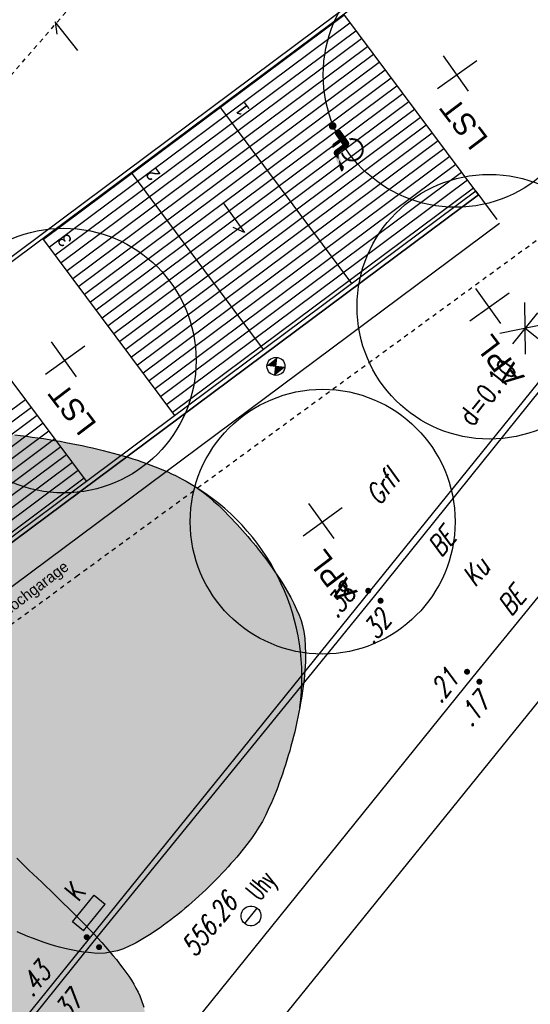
# Model space of a CAD drawing. Header units: metres. Extents: x 2 to 485, y 6 to 594.
# Tile 166 of 176: x 392 to 404, y 372 to 394. Entities that reach past the tile are written whole.
import ezdxf
from ezdxf.enums import TextEntityAlignment as Align

# ---------------------------------------------------------------- set-up
doc = ezdxf.new("R2010")
doc.units = ezdxf.units.M
doc.header["$LTSCALE"] = 0.0125
for name, pattern in [('237-14_Züricher Str._GL_3_RW_2014-11-28_bea$0$STRICHLINIE2', [9.525, 6.35, -3.175]), ('260241_A_bea$0$GESTRICHELT', [0.4, 0.2, -0.2]), ('AUSGEZOGEN', [1, 1, 0])]:
    doc.linetypes.add(name, pattern=pattern)
for name, color, linetype in [('237-14_Züricher Str._GL_3_RW_2014-11-28_bea$0$_GRU_Regenwasser', 150, '237-14_Züricher Str._GL_3_RW_2014-11-28_bea$0$STRICHLINIE2'), ('260241_A_bea$0$B07_FLSTGR', 9, 'Continuous'), ('260241_A_bea$0$B10_GEBAEUDE', 1, 'Continuous'), ('260241_A_bea$0$B23_EINFASS', 5, 'Continuous'), ('260241_A_bea$0$B28_VEINFASS_TXT', 5, 'Continuous'), ('260241_A_bea$0$B30_BEWSYM', 3, 'Continuous'), ('260241_A_bea$0$B31_BEWLIN', 3, 'Continuous'), ('260241_A_bea$0$B38_SPARTEN1_SYM', 2, 'Continuous'), ('260241_A_bea$0$B39_SPARTEN1_LIN', 2, 'Continuous'), ('260241_A_bea$0$B53_HAUPTHOEHEN', 4, 'Continuous'), ('260241_A_bea$0$B54_HOEHEN', 253, 'Continuous'), ('EVNPRMARY__', 193, 'AUSGEZOGEN'), ('f_baum', 3, 'Continuous'), ('f_einfassung', 51, 'Continuous'), ('f_schraff', 251, 'Continuous'), ('f_text_100', 7, 'Continuous'), ('f_weg', 2, 'Continuous')]:
    doc.layers.add(name, color=color, linetype=linetype)
doc.layers.add('260241_A_bea$0$f_fill_baum', color=86, linetype='Continuous', lineweight=18)
doc.styles.add('260241_A_bea$0$ROMANS', font='ROMANS')
doc.styles.add('260241_A_bea$0$SIMPLEX8', font='SIMPLEX8')

# ---------------------------------------------------------------- blocks, each defined once
blk = doc.blocks.new('260241_A_bea$0$BEL_MAST')
for p, q in [((0.15, 0.25), (-0.15, 0.5)), ((-0.15, 0.25), (0.15, 0.5)), ((-0.15, 0.375), (0.15, 0.375)), ((0, 0), (0, 0.375))]:
    blk.add_line(p, q)
blk.add_circle((0, 0), 0.05)
blk = doc.blocks.new('260241_A_bea$0$HOEHENPKT_DOPP')
at = {"const_width": 0.15}
for points in [[(-0.075, 0.4, 1), (0.075, 0.4, 1)], [(-0.075, -0.4, 1), (0.075, -0.4, 1)]]:
    blk.add_lwpolyline(points, format="xyb", close=True, dxfattribs=at)
blk = doc.blocks.new('260241_A_bea$0$Laubbaum_Stamm')
at = {"lineweight": -2}
blk.add_hatch(color=256, dxfattribs=at).paths.add_polyline_path([(0, 0.5, -1), (0, -0.5, -1)], flags=0)

msp = doc.modelspace()

# ---------------------------------------------------------------- hatches: boundary and pattern name
at = {"layer": '260241_A_bea$0$f_fill_baum'}
h = msp.add_hatch(color=256, dxfattribs=at)
h.dxf.hatch_style = 1
h.paths.add_polyline_path([(386.431, 383.621), (386.487, 383.723), (386.566, 383.817), (386.666, 383.903), (386.766, 383.989), (386.886, 384.067), (387.024, 384.138), (387.162, 384.209), (387.317, 384.272), (387.488, 384.328), (387.658, 384.384), (387.843, 384.432), (388.041, 384.473), (388.24, 384.515), (388.451, 384.549), (388.672, 384.577), (388.782, 384.59), (388.895, 384.602), (389.01, 384.612), (389.125, 384.622), (389.243, 384.631), (389.362, 384.638), (389.481, 384.645), (389.602, 384.651), (389.725, 384.655), (389.848, 384.659), (389.973, 384.661), (390.099, 384.662), (390.225, 384.663), (390.352, 384.662), (390.48, 384.66), (390.607, 384.657), (390.735, 384.653), (390.864, 384.647), (390.993, 384.642), (391.123, 384.635), (391.253, 384.626), (391.383, 384.617), (391.513, 384.607), (391.643, 384.595), (391.773, 384.583), (391.903, 384.57), (392.033, 384.555), (392.163, 384.541), (392.293, 384.526), (392.422, 384.509), (392.55, 384.491), (392.678, 384.472), (392.805, 384.452), (392.932, 384.432), (393.058, 384.411), (393.183, 384.388), (393.308, 384.365), (393.431, 384.341), (393.553, 384.315), (393.674, 384.289), (393.793, 384.262), (393.911, 384.233), (394.029, 384.205), (394.145, 384.175), (394.258, 384.144), (394.372, 384.114), (394.484, 384.083), (394.593, 384.05), (394.702, 384.017), (394.808, 383.982), (394.911, 383.946), (395.014, 383.91), (395.114, 383.873), (395.211, 383.835), (395.308, 383.797), (395.402, 383.758), (395.493, 383.718), (395.583, 383.677), (395.669, 383.635), (395.752, 383.592), (395.835, 383.549), (395.914, 383.505), (395.989, 383.46), (396.064, 383.416), (396.135, 383.371), (396.201, 383.325), (396.306, 383.251), (396.418, 383.161), (396.534, 383.058), (396.649, 382.955), (396.768, 382.84), (396.888, 382.716), (396.948, 382.654), (397.009, 382.59), (397.069, 382.524), (397.129, 382.458), (397.189, 382.39), (397.249, 382.321), (397.309, 382.252), (397.368, 382.181), (397.427, 382.11), (397.486, 382.039), (397.544, 381.967), (397.601, 381.894), (397.658, 381.821), (397.713, 381.747), (397.767, 381.673), (397.82, 381.599), (397.872, 381.524), (397.922, 381.45), (398.023, 381.303), (398.116, 381.156), (398.199, 381.014), (398.281, 380.871), (398.353, 380.732), (398.411, 380.601), (398.47, 380.471), (398.515, 380.348), (398.544, 380.236), (398.579, 380.101), (398.6, 379.945), (398.608, 379.773), (398.616, 379.601), (398.611, 379.413), (398.596, 379.214), (398.581, 379.015), (398.556, 378.806), (398.522, 378.592), (398.505, 378.485), (398.486, 378.377), (398.465, 378.269), (398.444, 378.16), (398.42, 378.05), (398.395, 377.94), (398.37, 377.83), (398.343, 377.72), (398.314, 377.611), (398.286, 377.503), (398.256, 377.395), (398.225, 377.289), (398.194, 377.182), (398.161, 377.077), (398.127, 376.974), (398.093, 376.87), (398.057, 376.769), (398.021, 376.67), (397.985, 376.572), (397.948, 376.476), (397.911, 376.384), (397.873, 376.292), (397.834, 376.203), (397.795, 376.118), (397.717, 375.949), (397.638, 375.797), (397.559, 375.666), (397.485, 375.544), (397.393, 375.412), (397.287, 375.273), (397.233, 375.203), (397.176, 375.132), (397.116, 375.059), (397.056, 374.987), (396.993, 374.914), (396.927, 374.84), (396.861, 374.766), (396.793, 374.692), (396.723, 374.617), (396.653, 374.543), (396.581, 374.469), (396.507, 374.396), (396.433, 374.322), (396.357, 374.249), (396.28, 374.177), (396.202, 374.104), (396.123, 374.032), (396.043, 373.962), (395.964, 373.892), (395.884, 373.823), (395.803, 373.756), (395.723, 373.69), (395.642, 373.626), (395.562, 373.565), (395.482, 373.503), (395.402, 373.444), (395.322, 373.388), (395.242, 373.331), (395.163, 373.277), (395.085, 373.227), (395.007, 373.178), (394.931, 373.132), (394.856, 373.09), (394.781, 373.048), (394.707, 373.01), (394.635, 372.977), (394.492, 372.911), (394.358, 372.864), (394.236, 372.839), (394.079, 372.807), (393.897, 372.804), (393.696, 372.824), (393.595, 372.834), (393.49, 372.849), (393.381, 372.87), (393.272, 372.891), (393.16, 372.918), (393.045, 372.949), (392.93, 372.98), (392.812, 373.016), (392.692, 373.056), (392.572, 373.097), (392.451, 373.142), (392.328, 373.191), (392.205, 373.239), (392.081, 373.291), (391.956, 373.346), (391.831, 373.401), (391.706, 373.459), (391.581, 373.519), (391.456, 373.579), (391.332, 373.642), (391.209, 373.707), (391.087, 373.772), (390.966, 373.839), (390.847, 373.908), (390.728, 373.976), (390.611, 374.046), (390.497, 374.116), (390.382, 374.186), (390.271, 374.257), (390.164, 374.328), (390.057, 374.399), (389.954, 374.471), (389.856, 374.542), (389.758, 374.613), (389.665, 374.683), (389.577, 374.753), (389.489, 374.823), (389.407, 374.892), (389.331, 374.959), (389.256, 375.027), (389.187, 375.093), (389.127, 375.157), (389.073, 375.212), (389.016, 375.275), (388.957, 375.344), (388.897, 375.413), (388.834, 375.488), (388.769, 375.568), (388.705, 375.648), (388.639, 375.733), (388.573, 375.82), (388.507, 375.908), (388.441, 375.999), (388.376, 376.09), (388.31, 376.181), (388.245, 376.272), (388.182, 376.362), (388.12, 376.453), (388.06, 376.543), (388.004, 376.63), (387.947, 376.717), (387.894, 376.801), (387.845, 376.88), (387.796, 376.959), (387.752, 377.033), (387.714, 377.1), (387.661, 377.194), (387.608, 377.297), (387.554, 377.408), (387.501, 377.519), (387.447, 377.639), (387.393, 377.766), (387.339, 377.893), (387.285, 378.026), (387.232, 378.165), (387.178, 378.304), (387.125, 378.448), (387.073, 378.596), (387.021, 378.745), (386.97, 378.898), (386.921, 379.054), (386.871, 379.21), (386.823, 379.369), (386.777, 379.53), (386.731, 379.691), (386.687, 379.854), (386.645, 380.017), (386.604, 380.181), (386.565, 380.345), (386.529, 380.509), (386.493, 380.672), (386.459, 380.835), (386.429, 380.995), (386.398, 381.155), (386.371, 381.313), (386.347, 381.467), (386.323, 381.622), (386.303, 381.773), (386.288, 381.92), (386.273, 382.067), (386.262, 382.21), (386.256, 382.347), (386.249, 382.483), (386.247, 382.614), (386.25, 382.737), (386.254, 382.861), (386.263, 382.978), (386.277, 383.086), (386.305, 383.301), (386.355, 383.483)])
h = msp.add_hatch(color=256, dxfattribs=at)
h.dxf.hatch_style = 1
h.paths.add_polyline_path([(389.229, 378.164), (389.322, 378.118), (389.418, 378.055), (389.515, 377.978), (389.612, 377.9), (389.711, 377.808), (389.81, 377.706), (389.91, 377.604), (390.01, 377.492), (390.11, 377.374), (390.211, 377.256), (390.312, 377.132), (390.411, 377.005), (390.51, 376.877), (390.607, 376.747), (390.702, 376.618), (390.798, 376.489), (390.892, 376.362), (390.982, 376.24), (391.072, 376.118), (391.159, 376), (391.242, 375.891), (391.325, 375.782), (391.404, 375.681), (391.478, 375.594), (391.538, 375.522), (391.605, 375.447), (391.677, 375.369), (391.75, 375.292), (391.828, 375.212), (391.91, 375.129), (391.992, 375.046), (392.079, 374.961), (392.169, 374.873), (392.258, 374.785), (392.351, 374.694), (392.446, 374.602), (392.542, 374.511), (392.64, 374.418), (392.739, 374.323), (392.837, 374.228), (392.936, 374.132), (393.036, 374.035), (393.136, 373.938), (393.236, 373.84), (393.335, 373.742), (393.434, 373.644), (393.533, 373.546), (393.629, 373.448), (393.725, 373.349), (393.819, 373.25), (393.91, 373.152), (394, 373.053), (394.087, 372.955), (394.17, 372.858), (394.253, 372.761), (394.332, 372.664), (394.405, 372.569), (394.479, 372.474), (394.548, 372.381), (394.61, 372.289), (394.671, 372.196), (394.726, 372.105), (394.774, 372.016), (394.822, 371.928), (394.862, 371.842), (394.894, 371.758), (394.956, 371.589), (394.984, 371.43), (394.969, 371.285), (394.961, 371.2), (394.936, 371.104), (394.898, 370.999), (394.86, 370.893), (394.808, 370.779), (394.746, 370.659), (394.684, 370.539), (394.611, 370.414), (394.531, 370.287), (394.451, 370.161), (394.364, 370.032), (394.272, 369.905), (394.179, 369.777), (394.082, 369.651), (393.983, 369.529), (393.884, 369.408), (393.783, 369.291), (393.684, 369.182), (393.584, 369.073), (393.485, 368.972), (393.39, 368.882), (393.295, 368.791), (393.204, 368.712), (393.12, 368.648), (393.049, 368.594), (392.97, 368.541), (392.885, 368.49), (392.801, 368.44), (392.711, 368.391), (392.615, 368.344), (392.519, 368.297), (392.417, 368.251), (392.311, 368.207), (392.204, 368.163), (392.092, 368.121), (391.977, 368.081), (391.863, 368.042), (391.745, 368.005), (391.624, 367.97), (391.502, 367.934), (391.378, 367.9), (391.252, 367.869), (391.126, 367.838), (390.998, 367.809), (390.868, 367.782), (390.739, 367.756), (390.609, 367.733), (390.479, 367.712), (390.349, 367.691), (390.218, 367.672), (390.088, 367.656), (389.957, 367.64), (389.827, 367.627), (389.698, 367.616), (389.57, 367.606), (389.443, 367.598), (389.318, 367.593), (389.194, 367.589), (389.072, 367.588), (388.953, 367.59), (388.714, 367.593), (388.488, 367.608), (388.281, 367.637), (388.073, 367.665), (387.885, 367.706), (387.723, 367.763), (387.592, 367.808), (387.449, 367.874), (387.298, 367.956), (387.222, 367.996), (387.144, 368.04), (387.064, 368.088), (386.985, 368.137), (386.904, 368.189), (386.823, 368.244), (386.741, 368.299), (386.659, 368.357), (386.576, 368.417), (386.494, 368.478), (386.411, 368.542), (386.328, 368.608), (386.245, 368.674), (386.163, 368.742), (386.081, 368.811), (385.999, 368.88), (385.917, 368.951), (385.837, 369.023), (385.757, 369.095), (385.678, 369.168), (385.601, 369.242), (385.525, 369.317), (385.45, 369.392), (385.378, 369.468), (385.306, 369.543), (385.236, 369.619), (385.169, 369.694), (385.101, 369.769), (385.037, 369.843), (384.976, 369.917), (384.916, 369.992), (384.859, 370.066), (384.806, 370.139), (384.753, 370.211), (384.704, 370.282), (384.66, 370.352), (384.572, 370.493), (384.503, 370.627), (384.457, 370.751), (384.418, 370.857), (384.386, 370.98), (384.361, 371.116), (384.336, 371.252), (384.318, 371.401), (384.306, 371.559), (384.294, 371.717), (384.288, 371.885), (384.287, 372.058), (384.286, 372.231), (384.29, 372.409), (384.298, 372.588), (384.306, 372.767), (384.318, 372.947), (384.333, 373.124), (384.348, 373.301), (384.367, 373.476), (384.388, 373.644), (384.409, 373.812), (384.432, 373.973), (384.456, 374.123), (384.48, 374.272), (384.505, 374.41), (384.531, 374.534), (384.56, 374.669), (384.597, 374.823), (384.642, 374.989), (384.686, 375.155), (384.737, 375.332), (384.795, 375.516), (384.824, 375.608), (384.855, 375.702), (384.887, 375.796), (384.919, 375.89), (384.952, 375.985), (384.987, 376.08), (385.022, 376.175), (385.059, 376.271), (385.097, 376.366), (385.135, 376.461), (385.175, 376.556), (385.216, 376.649), (385.257, 376.742), (385.299, 376.834), (385.342, 376.924), (385.384, 377.013), (385.428, 377.1), (385.473, 377.185), (385.518, 377.27), (385.564, 377.352), (385.611, 377.43), (385.658, 377.509), (385.706, 377.585), (385.755, 377.656), (385.853, 377.798), (385.954, 377.923), (386.057, 378.026), (386.16, 378.128), (386.266, 378.208), (386.373, 378.26), (386.447, 378.296), (386.538, 378.327), (386.641, 378.352), (386.743, 378.376), (386.858, 378.395), (386.981, 378.409), (387.104, 378.423), (387.236, 378.432), (387.372, 378.436), (387.509, 378.441), (387.65, 378.441), (387.791, 378.436), (387.931, 378.43), (388.072, 378.42), (388.209, 378.405), (388.346, 378.391), (388.479, 378.373), (388.605, 378.35), (388.73, 378.327), (388.848, 378.3), (388.954, 378.269), (389.059, 378.238), (389.152, 378.203)])

# ---------------------------------------------------------------- linework, layer by layer
for p, q in [((397.923, 385.907), (397.969, 386.313)), ((398.149, 386.087), (397.743, 386.133))]:
    msp.add_line(p, q)
at = {"color": 252}
msp.add_line((397.238, 373.48), (397.521, 373.83), dxfattribs=at)
msp.add_circle((397.946, 386.11), 0.204)
msp.add_ellipse((397.38, 373.655), major_axis=(-0.159, 0.159), ratio=1, start_param=-1.465553, end_param=4.817632, dxfattribs=at)
for points in [[(397.969, 386.313), (397.946, 386.11), (397.743, 386.133)], [(398.149, 386.087), (397.946, 386.11), (397.923, 385.907)]]:
    msp.add_solid(points)
at = {"layer": '237-14_Züricher Str._GL_3_RW_2014-11-28_bea$0$_GRU_Regenwasser', "ltscale": 0.05}
msp.add_line((388.525, 388.78), (398.915, 400.714), dxfattribs=at)
at = {"layer": '260241_A_bea$0$B07_FLSTGR', "color": 30, "linetype": 'Continuous'}
msp.add_line((322.482, 284.91), (430.782, 419.05), dxfattribs=at)
at = {"layer": '260241_A_bea$0$B10_GEBAEUDE', "color": 7, "linetype": '260241_A_bea$0$GESTRICHELT'}
for p, q in [((393.424, 381.349), (406.484, 390.896)), ((384.529, 374.793), (393.424, 381.349))]:
    msp.add_line(p, q, dxfattribs=at)
at = {"layer": '260241_A_bea$0$B23_EINFASS', "color": 252, "linetype": 'Continuous'}
for p, q in [((406.679, 389.003), (400.175, 380.911)), ((392.998, 365.039), (412.091, 388.666)), ((402.413, 379.075), (407.588, 385.442)), ((400.175, 380.911), (393.799, 373.06)), ((396.126, 371.271), (402.413, 379.075)), ((393.799, 373.06), (390.262, 368.672))]:
    msp.add_line(p, q, dxfattribs=at)
at = {"layer": '260241_A_bea$0$B31_BEWLIN', "linetype": 'Continuous'}
for points in [[(392.033, 384.555), (392.163, 384.541), (392.293, 384.526), (392.422, 384.509), (392.55, 384.491), (392.678, 384.472), (392.805, 384.452), (392.932, 384.432), (393.058, 384.411), (393.183, 384.388), (393.308, 384.365), (393.431, 384.341), (393.553, 384.315), (393.674, 384.289), (393.793, 384.262), (393.911, 384.233), (394.029, 384.205), (394.145, 384.175), (394.258, 384.144), (394.372, 384.114), (394.484, 384.083), (394.593, 384.05), (394.702, 384.017), (394.808, 383.982), (394.911, 383.946), (395.014, 383.91), (395.114, 383.873), (395.211, 383.835), (395.308, 383.797), (395.402, 383.758), (395.493, 383.718), (395.583, 383.677), (395.669, 383.635), (395.752, 383.592), (395.835, 383.549), (395.914, 383.505), (395.989, 383.46), (396.064, 383.416), (396.135, 383.371), (396.201, 383.325), (396.306, 383.251), (396.418, 383.161), (396.534, 383.058), (396.649, 382.955), (396.768, 382.84), (396.888, 382.716), (396.948, 382.654), (397.009, 382.59), (397.069, 382.524), (397.129, 382.458), (397.189, 382.39), (397.249, 382.321), (397.309, 382.252), (397.368, 382.181), (397.427, 382.11), (397.486, 382.039), (397.544, 381.967), (397.601, 381.894), (397.658, 381.821), (397.713, 381.747), (397.767, 381.673), (397.82, 381.599), (397.872, 381.524), (397.922, 381.45), (398.023, 381.303), (398.116, 381.156), (398.199, 381.014), (398.281, 380.871), (398.353, 380.732), (398.411, 380.601), (398.47, 380.471), (398.515, 380.348), (398.544, 380.236), (398.579, 380.101), (398.6, 379.945), (398.608, 379.773), (398.616, 379.601), (398.611, 379.413), (398.596, 379.214), (398.581, 379.015), (398.556, 378.806), (398.522, 378.592), (398.505, 378.485), (398.486, 378.377), (398.465, 378.269), (398.444, 378.16), (398.42, 378.05), (398.395, 377.94), (398.37, 377.83), (398.343, 377.72), (398.314, 377.611), (398.286, 377.503), (398.256, 377.395), (398.225, 377.289), (398.194, 377.182), (398.161, 377.077), (398.127, 376.974), (398.093, 376.87), (398.057, 376.769), (398.021, 376.67), (397.985, 376.572), (397.948, 376.476), (397.911, 376.384), (397.873, 376.292), (397.834, 376.203), (397.795, 376.118), (397.717, 375.949), (397.638, 375.797), (397.559, 375.666), (397.485, 375.544), (397.393, 375.412), (397.287, 375.273), (397.233, 375.203), (397.176, 375.132), (397.116, 375.059), (397.056, 374.987), (396.993, 374.914), (396.927, 374.84), (396.861, 374.766), (396.793, 374.692), (396.723, 374.617), (396.653, 374.543), (396.581, 374.469), (396.507, 374.396), (396.433, 374.322), (396.357, 374.249), (396.28, 374.177), (396.202, 374.104), (396.123, 374.032), (396.043, 373.962), (395.964, 373.892), (395.884, 373.823), (395.803, 373.756), (395.723, 373.69), (395.642, 373.626), (395.562, 373.565), (395.482, 373.503), (395.402, 373.444), (395.322, 373.388), (395.242, 373.331), (395.163, 373.277), (395.085, 373.227), (395.007, 373.178), (394.931, 373.132), (394.856, 373.09), (394.781, 373.048), (394.707, 373.01), (394.635, 372.977), (394.492, 372.911), (394.358, 372.864), (394.236, 372.839), (394.079, 372.807), (393.897, 372.804), (393.696, 372.824), (393.595, 372.834), (393.49, 372.849), (393.381, 372.87), (393.272, 372.891), (393.16, 372.918), (393.045, 372.949), (392.93, 372.98), (392.812, 373.016), (392.692, 373.056), (392.572, 373.097), (392.451, 373.142), (392.328, 373.191), (392.205, 373.239), (392.081, 373.291)], [(392.079, 374.961), (392.169, 374.873), (392.258, 374.785), (392.351, 374.694), (392.446, 374.602), (392.542, 374.511), (392.64, 374.418), (392.739, 374.323), (392.837, 374.228), (392.936, 374.132), (393.036, 374.035), (393.136, 373.938), (393.236, 373.84), (393.335, 373.742), (393.434, 373.644), (393.533, 373.546), (393.629, 373.448), (393.725, 373.349), (393.819, 373.25), (393.91, 373.152), (394, 373.053), (394.087, 372.955), (394.17, 372.858), (394.253, 372.761), (394.332, 372.664), (394.405, 372.569), (394.479, 372.474), (394.548, 372.381), (394.61, 372.289), (394.671, 372.196), (394.726, 372.105), (394.774, 372.016), (394.822, 371.928), (394.862, 371.842), (394.894, 371.758), (394.956, 371.589)]]:
    msp.add_lwpolyline(points, dxfattribs=at)
at = {"layer": '260241_A_bea$0$B39_SPARTEN1_LIN', "color": 252, "linetype": 'Continuous'}
for p, q in [((393.338, 373.518), (393.826, 374.123)), ((393.826, 374.123), (394.076, 373.922)), ((393.588, 373.317), (394.076, 373.922)), ((393.588, 373.317), (393.338, 373.518))]:
    msp.add_line(p, q, dxfattribs=at)
at = {"layer": 'EVNPRMARY__', "color": 252}
for p, q in [((399.452, 391.134), (399.59, 391.206)), ((399.368, 390.952), (399.289, 391.018)), ((399.452, 391.134), (399.572, 391.098)), ((399.361, 390.926), (399.259, 390.911)), ((399.475, 390.635), (399.394, 390.6))]:
    msp.add_line(p, q, dxfattribs=at)
for points in [[(399.228, 391.56), (399.174, 391.627), (399.228, 391.56), (399.196, 391.64)], [(399.228, 391.56), (399.196, 391.64), (399.228, 391.56), (399.217, 391.646)], [(399.228, 391.56), (399.217, 391.646), (399.227, 391.559), (399.233, 391.647)], [(399.227, 391.559), (399.233, 391.647), (399.228, 391.557), (399.257, 391.643)], [(399.254, 391.644), (399.269, 391.638), (399.23, 391.559), (399.287, 391.626)], [(399.23, 391.559), (399.23, 391.559), (399.254, 391.644), (399.269, 391.638)], [(399.229, 391.559), (399.142, 391.562), (399.228, 391.559), (399.146, 391.586)], [(399.23, 391.559), (399.146, 391.531), (399.229, 391.559), (399.142, 391.562)], [(399.228, 391.559), (399.146, 391.586), (399.229, 391.559), (399.158, 391.61)], [(399.23, 391.559), (399.16, 391.505), (399.23, 391.559), (399.146, 391.531)], [(399.229, 391.559), (399.158, 391.61), (399.228, 391.56), (399.174, 391.627)], [(399.23, 391.558), (399.181, 391.485), (399.23, 391.559), (399.16, 391.505)], [(399.23, 391.56), (399.215, 391.472), (399.23, 391.558), (399.181, 391.485)], [(399.231, 391.561), (399.253, 391.473), (399.23, 391.56), (399.215, 391.472)], [(399.23, 391.559), (399.287, 391.626), (399.232, 391.561), (399.305, 391.605)], [(399.231, 391.56), (399.315, 391.583), (399.23, 391.559), (399.318, 391.555)], [(399.23, 391.559), (399.277, 391.484), (399.231, 391.561), (399.253, 391.473)], [(399.23, 391.559), (399.313, 391.529), (399.23, 391.56), (399.303, 391.51)], [(399.23, 391.56), (399.303, 391.51), (399.23, 391.559), (399.277, 391.484)], [(399.23, 391.559), (399.318, 391.555), (399.23, 391.559), (399.313, 391.529)], [(399.232, 391.561), (399.305, 391.605), (399.231, 391.56), (399.315, 391.583)], [(399.277, 391.398), (399.319, 391.378), (399.281, 391.427), (399.33, 391.386)], [(399.281, 391.427), (399.33, 391.386), (399.29, 391.446), (399.342, 391.394)], [(399.29, 391.446), (399.342, 391.394), (399.308, 391.465), (399.357, 391.405)], [(399.461, 391.267), (399.291, 391.358), (399.461, 391.267), (399.417, 391.448)], [(399.308, 391.465), (399.357, 391.405), (399.326, 391.475), (399.369, 391.414)], [(399.326, 391.475), (399.369, 391.414), (399.349, 391.48), (399.382, 391.423)], [(399.349, 391.48), (399.382, 391.423), (399.373, 391.478), (399.395, 391.432)], [(399.373, 391.478), (399.395, 391.432), (399.393, 391.47), (399.405, 391.439)], [(399.408, 391.459), (399.402, 391.438), (399.416, 391.45), (399.392, 391.43)], [(399.416, 391.45), (399.392, 391.43), (399.418, 391.446), (399.4, 391.436)], [(399.393, 391.47), (399.405, 391.439), (399.408, 391.459), (399.402, 391.438)], [(399.461, 391.267), (399.417, 391.448), (399.59, 391.206)], [(399.461, 391.267), (399.413, 391.188), (399.461, 391.267), (399.234, 391.059)], [(399.461, 391.267), (399.234, 391.059), (399.461, 391.267), (399.234, 391.059)], [(399.461, 391.267), (399.234, 391.059), (399.461, 391.267), (399.252, 391.167)], [(399.461, 391.267), (399.252, 391.167), (399.461, 391.267), (399.252, 391.167)], [(399.461, 391.267), (399.252, 391.167), (399.461, 391.267), (399.368, 391.251)], [(399.282, 391.376), (399.309, 391.371), (399.277, 391.398), (399.319, 391.378)], [(399.292, 391.358), (399.292, 391.358), (399.282, 391.376), (399.309, 391.371)], [(399.461, 391.267), (399.368, 391.251), (399.461, 391.267), (399.291, 391.358)], [(399.461, 391.267), (399.291, 391.358), (399.461, 391.267), (399.291, 391.358)], [(399.461, 391.267), (399.368, 391.251), (399.461, 391.267), (399.368, 391.251)], [(399.461, 391.267), (399.452, 391.134), (399.461, 391.267), (399.413, 391.188)], [(399.461, 391.267), (399.413, 391.188), (399.461, 391.267), (399.413, 391.188)], [(399.461, 391.267), (399.59, 391.206), (399.461, 391.267), (399.452, 391.134)], [(399.461, 391.267), (399.452, 391.134), (399.461, 391.267), (399.452, 391.134)], [(399.452, 391.134), (399.452, 391.134), (399.591, 391.205), (399.597, 391.194)], [(399.591, 391.205), (399.597, 391.194), (399.452, 391.134), (399.603, 391.179)], [(399.59, 391.206), (399.59, 391.206), (399.461, 391.267), (399.59, 391.206)], [(399.597, 391.273), (399.624, 391.234), (399.625, 391.279), (399.636, 391.236)], [(399.625, 391.279), (399.636, 391.236), (399.655, 391.283), (399.656, 391.239)], [(399.655, 391.283), (399.656, 391.239), (399.69, 391.282), (399.681, 391.239)], [(399.69, 391.282), (399.681, 391.239), (399.72, 391.278), (399.709, 391.235)], [(399.72, 391.278), (399.709, 391.235), (399.757, 391.269), (399.745, 391.226)], [(399.757, 391.269), (399.745, 391.226), (399.788, 391.256), (399.766, 391.217)], [(399.788, 391.256), (399.766, 391.217), (399.812, 391.242), (399.789, 391.204)], [(399.812, 391.242), (399.789, 391.204), (399.835, 391.225), (399.814, 391.186)], [(399.835, 391.225), (399.814, 391.186), (399.862, 391.201), (399.833, 391.168)], [(399.862, 391.201), (399.833, 391.168), (399.884, 391.174), (399.848, 391.149)], [(399.219, 391.111), (399.242, 391.108), (399.222, 391.125), (399.244, 391.121)], [(399.219, 391.098), (399.24, 391.096), (399.219, 391.111), (399.242, 391.108)], [(399.222, 391.083), (399.237, 391.081), (399.219, 391.098), (399.24, 391.096)], [(399.222, 391.125), (399.244, 391.121), (399.226, 391.137), (399.246, 391.132)], [(399.234, 391.06), (399.234, 391.06), (399.222, 391.083), (399.237, 391.081)], [(399.226, 391.137), (399.246, 391.132), (399.233, 391.148), (399.248, 391.144)], [(399.233, 391.148), (399.248, 391.144), (399.24, 391.157), (399.248, 391.145)], [(399.24, 391.157), (399.248, 391.145), (399.245, 391.162), (399.247, 391.146)], [(399.245, 391.162), (399.247, 391.146), (399.251, 391.167), (399.247, 391.141)], [(399.259, 390.979), (399.359, 390.938), (399.254, 390.965), (399.359, 390.936)], [(399.268, 390.997), (399.361, 390.942), (399.259, 390.979), (399.359, 390.938)], [(399.276, 391.006), (399.363, 390.947), (399.268, 390.997), (399.361, 390.942)], [(399.289, 391.017), (399.368, 390.952), (399.276, 391.006), (399.363, 390.947)], [(399.417, 391.05), (399.289, 391.018), (399.417, 391.05), (399.452, 391.134)], [(399.289, 391.018), (399.289, 391.018), (399.417, 391.05), (399.289, 391.018)], [(399.417, 391.05), (399.368, 390.952), (399.289, 391.018)], [(399.417, 391.05), (399.572, 391.098), (399.417, 391.05), (399.368, 390.952)], [(399.417, 391.05), (399.452, 391.134), (399.417, 391.05), (399.452, 391.134)], [(399.417, 391.05), (399.452, 391.134), (399.417, 391.05), (399.572, 391.098)], [(399.417, 391.05), (399.572, 391.098), (399.417, 391.05), (399.572, 391.098)], [(399.452, 391.134), (399.603, 391.179), (399.452, 391.134), (399.605, 391.164)], [(399.452, 391.134), (399.605, 391.164), (399.452, 391.134), (399.604, 391.148)], [(399.452, 391.134), (399.604, 391.148), (399.452, 391.134), (399.599, 391.131)], [(399.452, 391.134), (399.599, 391.131), (399.452, 391.134), (399.591, 391.117)], [(399.452, 391.134), (399.591, 391.117), (399.452, 391.134), (399.573, 391.098)], [(399.884, 391.174), (399.848, 391.149), (399.903, 391.144), (399.866, 391.12)], [(399.903, 391.144), (399.866, 391.12), (399.914, 391.121), (399.875, 391.1)], [(399.914, 391.121), (399.875, 391.1), (399.925, 391.091), (399.883, 391.075)], [(399.925, 391.091), (399.883, 391.075), (399.932, 391.057), (399.889, 391.048)], [(399.934, 390.992), (399.89, 390.999), (399.928, 390.958), (399.883, 390.96)], [(399.932, 391.057), (399.889, 391.048), (399.935, 391.023), (399.891, 391.017)], [(399.935, 391.023), (399.891, 391.017), (399.934, 390.992), (399.89, 390.999)], [(399.254, 390.965), (399.359, 390.936), (399.252, 390.951), (399.359, 390.934)], [(399.252, 390.951), (399.359, 390.934), (399.253, 390.932), (399.36, 390.93)], [(399.253, 390.932), (399.36, 390.93), (399.259, 390.911), (399.36, 390.926)], [(399.37, 390.795), (399.259, 390.911), (399.361, 390.926)], [(399.37, 390.795), (399.394, 390.6), (399.37, 390.795), (399.259, 390.911)], [(399.37, 390.795), (399.361, 390.926), (399.37, 390.795), (399.475, 390.635)], [(399.361, 390.926), (399.361, 390.926), (399.37, 390.795), (399.361, 390.926)], [(399.37, 390.795), (399.475, 390.635), (399.37, 390.795), (399.394, 390.6)], [(399.37, 390.795), (399.475, 390.635), (399.37, 390.795), (399.475, 390.635)], [(399.431, 390.903), (399.47, 390.925), (399.42, 390.935), (399.457, 390.96)], [(399.445, 390.878), (399.481, 390.904), (399.431, 390.903), (399.47, 390.925)], [(399.465, 390.851), (399.498, 390.88), (399.445, 390.878), (399.481, 390.904)], [(399.484, 390.829), (399.512, 390.864), (399.465, 390.851), (399.498, 390.88)], [(399.507, 390.81), (399.529, 390.849), (399.484, 390.829), (399.512, 390.864)], [(399.536, 390.79), (399.558, 390.828), (399.507, 390.81), (399.529, 390.849)], [(399.568, 390.774), (399.587, 390.814), (399.536, 390.79), (399.558, 390.828)], [(399.602, 390.762), (399.608, 390.806), (399.568, 390.774), (399.587, 390.814)], [(399.635, 390.756), (399.635, 390.8), (399.602, 390.762), (399.608, 390.806)], [(399.669, 390.753), (399.671, 390.797), (399.635, 390.756), (399.635, 390.8)], [(399.704, 390.755), (399.7, 390.799), (399.669, 390.753), (399.671, 390.797)], [(399.741, 390.763), (399.73, 390.806), (399.704, 390.755), (399.7, 390.799)], [(399.772, 390.774), (399.757, 390.815), (399.741, 390.763), (399.73, 390.806)], [(399.802, 390.789), (399.78, 390.827), (399.772, 390.774), (399.757, 390.815)], [(399.829, 390.806), (399.804, 390.842), (399.802, 390.789), (399.78, 390.827)], [(399.861, 390.835), (399.827, 390.863), (399.829, 390.806), (399.804, 390.842)], [(399.886, 390.865), (399.844, 390.882), (399.861, 390.835), (399.827, 390.863)], [(399.904, 390.893), (399.864, 390.913), (399.886, 390.865), (399.844, 390.882)], [(399.919, 390.927), (399.877, 390.941), (399.904, 390.893), (399.864, 390.913)], [(399.928, 390.958), (399.883, 390.96), (399.919, 390.927), (399.877, 390.941)], [(399.394, 390.6), (399.394, 390.6), (399.474, 390.635), (399.478, 390.625)], [(399.474, 390.635), (399.478, 390.625), (399.394, 390.6), (399.48, 390.616)], [(399.394, 390.6), (399.48, 390.616), (399.394, 390.6), (399.481, 390.605)], [(399.394, 390.6), (399.481, 390.605), (399.394, 390.6), (399.48, 390.591)], [(399.394, 390.6), (399.44, 390.528), (399.394, 390.601), (399.428, 390.522)], [(399.394, 390.6), (399.472, 390.565), (399.394, 390.6), (399.466, 390.555)], [(399.394, 390.6), (399.466, 390.555), (399.394, 390.6), (399.459, 390.545)], [(399.394, 390.6), (399.459, 390.545), (399.394, 390.6), (399.45, 390.536)], [(399.394, 390.6), (399.45, 390.536), (399.394, 390.6), (399.44, 390.528)], [(399.394, 390.6), (399.48, 390.591), (399.394, 390.6), (399.477, 390.579)], [(399.394, 390.6), (399.477, 390.579), (399.394, 390.6), (399.472, 390.565)]]:
    msp.add_solid(points, dxfattribs=at)
at = {"layer": 'f_baum', "ltscale": 0.5}
for p, q in [((401.601, 392.411), (402.495, 393.044)), ((402.306, 392.346), (401.741, 393.145)), ((403.042, 387.079), (402.471, 387.875)), ((402.336, 387.141), (403.227, 387.779)), ((392.725, 385.933), (393.616, 386.572)), ((393.431, 385.872), (392.861, 386.668)), ((399.263, 382.21), (398.693, 383.005)), ((398.558, 382.271), (399.448, 382.91))]:
    msp.add_line(p, q, dxfattribs=at)
at = {"layer": 'f_baum'}
for p, q in [((402.47, 390.081), (402.948, 389.439)), ((379.683, 372.963), (402.53, 390.001)), ((380.081, 372.261), (403.008, 389.359))]:
    msp.add_line(p, q, dxfattribs=at)
at = {"layer": 'f_baum', "ltscale": 0.5}
for centre in [(402.015, 392.717), (402.781, 387.46), (393.138, 386.242), (399.003, 382.59)]:
    msp.add_circle(centre, 3, dxfattribs=at)
at = {"layer": 'f_baum'}
msp.add_arc((393.467, 379.061), 5.066, 352.2344, 57.3289, dxfattribs=at)
at = {"layer": 'f_einfassung'}
for p, q in [((376.575, 377.132), (402.335, 396.345)), ((402.53, 390.001), (402.47, 390.081)), ((402.53, 390.001), (379.603, 372.903))]:
    msp.add_line(p, q, dxfattribs=at)
at = {"layer": 'f_schraff', "linetype": 'Continuous'}
for p, q in [((399.486, 394.065), (392.682, 388.988)), ((399.619, 393.887), (392.815, 388.81)), ((399.753, 393.709), (392.947, 388.632)), ((399.886, 393.531), (393.08, 388.454)), ((400.019, 393.353), (393.213, 388.275)), ((400.152, 393.176), (393.346, 388.097)), ((400.286, 392.998), (393.479, 387.919)), ((400.419, 392.82), (393.612, 387.741)), ((400.552, 392.642), (393.745, 387.563)), ((400.685, 392.464), (393.877, 387.385)), ((400.818, 392.286), (394.01, 387.206)), ((400.952, 392.108), (394.143, 387.028)), ((401.085, 391.93), (394.276, 386.85)), ((401.218, 391.752), (394.409, 386.672)), ((401.351, 391.575), (394.542, 386.494)), ((401.485, 391.397), (394.675, 386.316)), ((401.618, 391.219), (394.808, 386.137)), ((401.751, 391.041), (394.94, 385.959)), ((401.884, 390.863), (395.073, 385.781)), ((402.018, 390.685), (395.206, 385.603)), ((402.151, 390.507), (395.339, 385.425)), ((402.284, 390.329), (395.472, 385.247)), ((402.417, 390.151), (395.605, 385.068)), ((392.272, 385.355), (378.246, 374.89)), ((392.405, 385.177), (378.379, 374.712)), ((392.538, 384.999), (378.512, 374.534)), ((392.671, 384.821), (378.645, 374.355)), ((392.804, 384.642), (378.778, 374.177)), ((392.937, 384.464), (378.911, 373.999)), ((393.07, 384.286), (379.044, 373.821)), ((393.202, 384.108), (379.176, 373.643)), ((393.335, 383.93), (379.309, 373.465)), ((393.468, 383.752), (379.442, 373.286)), ((393.601, 383.573), (379.575, 373.108))]:
    msp.add_line(p, q, dxfattribs=at)
at = {"layer": 'f_text_100'}
for p, q in [((393.456, 393.268), (392.946, 393.919)), ((392.946, 393.919), (392.984, 393.637)), ((396.751, 389.818), (397.232, 389.144)), ((397.232, 389.144), (396.973, 389.26))]:
    msp.add_line(p, q, dxfattribs=at)
at = {"layer": 'f_weg'}
for p, q in [((402.504, 396.343), (376.635, 377.051)), ((402.47, 390.081), (399.481, 394.089)), ((399.664, 387.988), (396.675, 391.996)), ((397.66, 386.494), (394.671, 390.502)), ((402.47, 390.081), (379.624, 373.043)), ((395.656, 384.999), (392.667, 389.007)), ((393.652, 383.505), (390.663, 387.513))]:
    msp.add_line(p, q, dxfattribs=at)

# ---------------------------------------------------------------- block references
at = {"layer": '260241_A_bea$0$B30_BEWSYM', "xscale": 0.449999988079, "yscale": 0.449999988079, "zscale": 0.449999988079}
msp.add_blockref('260241_A_bea$0$Laubbaum_Stamm', (392.747, 378.632), dxfattribs=at)
at = {"layer": '260241_A_bea$0$B38_SPARTEN1_SYM', "xscale": 3, "yscale": 3, "rotation": 51.029999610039}
msp.add_blockref('260241_A_bea$0$BEL_MAST', (404.467, 386.264), dxfattribs=at)
at = {"layer": '260241_A_bea$0$B54_HOEHEN', "color": 252, "xscale": 0.449999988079, "yscale": 0.449999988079, "rotation": 51.02999961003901}
for p in [(400.175, 380.911), (402.413, 379.075), (393.799, 373.06)]:
    msp.add_blockref('260241_A_bea$0$HOEHENPKT_DOPP', p, dxfattribs=at)

# ---------------------------------------------------------------- texts
at = {"color": 252, "style": '260241_A_bea$0$SIMPLEX8', "oblique": 360, "width": 0.56}
msp.add_text('Uhy', height=0.45, rotation=51.03, dxfattribs=at).set_placement((397.578, 373.972))
at = {"layer": '260241_A_bea$0$B28_VEINFASS_TXT', "color": 252, "style": '260241_A_bea$0$ROMANS', "oblique": 15, "width": 0.75}
for s, p in [('Grfl', (400.53, 383.242)), ('BE', (401.868, 381.99)), ('Ku', (402.643, 381.314)), ('BE', (403.454, 380.654))]:
    msp.add_text(s, height=0.45, rotation=51.0841, dxfattribs=at).set_placement(p, align=Align.CENTER)
at = {"layer": '260241_A_bea$0$B38_SPARTEN1_SYM', "style": '260241_A_bea$0$ROMANS', "width": 0.75}
msp.add_text('d=0.10', height=0.45, rotation=51.637, dxfattribs=at).set_placement((402.394, 384.726))
msp.add_text('K', height=0.45, rotation=51.0841, dxfattribs=at).set_placement((393.563, 374.079), align=Align.CENTER)
at = {"layer": '260241_A_bea$0$B53_HAUPTHOEHEN', "color": 252, "style": '260241_A_bea$0$ROMANS', "oblique": 15, "width": 0.75}
msp.add_text('556.26', height=0.45, rotation=51.0841, dxfattribs=at).set_placement((397.107, 373.937), align=Align.RIGHT)
at = {"layer": '260241_A_bea$0$B54_HOEHEN', "color": 252, "style": '260241_A_bea$0$ROMANS', "oblique": 15, "width": 0.75}
for s, p in [('.38', (399.601, 381.081)), ('.32', (400.415, 380.485)), ('.21', (401.951, 379.154)), ('.17', (402.649, 378.618)), ('.43', (392.7, 372.496)), ('.37', (393.422, 371.86))]:
    msp.add_text(s, height=0.45, rotation=51.0841, dxfattribs=at).set_placement(p, align=Align.MIDDLE_RIGHT)
at = {"layer": 'f_text_100'}
for s, height, rotation, p in [('1', 0.3, 127.224, (397.369, 391.934)), ('LST', 0.5, 127.224, (402.772, 391.273)), ('2', 0.3, 127.224, (395.345, 390.466)), ('3', 0.3, 127.224, (393.344, 388.968)), ('APL', 0.5, 127.224, (403.593, 385.873)), ('LST', 0.5, 127.224, (393.903, 384.803)), ('APL', 0.5, 127.224, (399.806, 380.998)), ('Abbruch vorh. Hochgarage', 0.25, 37.224, (390.094, 379.103))]:
    msp.add_text(s, height=height, rotation=rotation, dxfattribs=at).set_placement(p)

doc.saveas('drawing.dxf')
